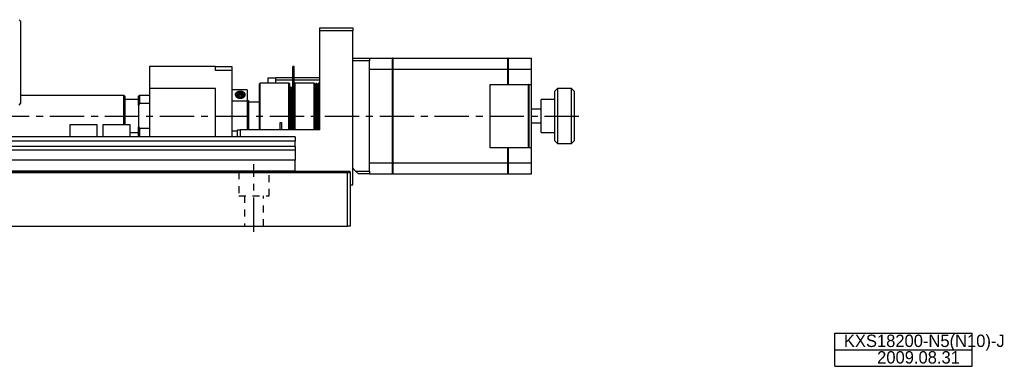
# Model space of a CAD drawing. Extents: x 415 to 1181, y 20 to 546.
# Tile 3 of 6: x 822 to 1181, y 20 to 146. Entities that reach past the tile are written whole.
import ezdxf

# ---------------------------------------------------------------- set-up
doc = ezdxf.new("R2010")
doc.units = 0
doc.header["$LTSCALE"] = 10
doc.linetypes.add('CENTER', pattern=[2, 1.25, -0.25, 0.25, -0.25])
doc.linetypes.add('DOT', pattern=[0.5, 0.25, -0.25])
doc.layers.add('1', color=7, linetype='CONTINUOUS')
doc.styles.get("Standard").update_dxf_attribs({"font": 'FGP教科書体NT-M'})

# ---------------------------------------------------------------- blocks, each defined once
blk = doc.blocks.new('AID1')
at = {"layer": '1', "color": 7, "linetype": 'CONTINUOUS'}
for p, q in [((1119, 32), (1169, 32)), ((1119, 20), (1119, 32)), ((1169, 20), (1169, 32)), ((1119, 20), (1169, 20))]:
    blk.add_line(p, q, dxfattribs=at)
at = {"layer": '1', "color": 9, "linetype": 'CONTINUOUS'}
blk.add_line((1119, 26), (1169, 26), dxfattribs=at)

msp = doc.modelspace()

# ---------------------------------------------------------------- linework, layer by layer
at = {"layer": '1', "color": 7, "linetype": 'CONTINUOUS'}
for p, q in [((822.645936, 145.442429), (822.145936, 145.942429)), ((822.645936, 145.442429), (822.645936, 115.442429)), ((931.645936, 142.942429), (943.645936, 142.942429)), ((931.645936, 141.942429), (931.645936, 142.942429)), ((931.645936, 105.942429), (931.645936, 141.942429)), ((943.645936, 141.942429), (931.645936, 141.942429)), ((943.645936, 142.942429), (943.645936, 141.942429)), ((943.645936, 130.942429), (943.645936, 141.942429)), ((943.645936, 131.942429), (949.645936, 131.942429)), ((949.645936, 130.942429), (943.645936, 130.942429)), ((943.645936, 91.942429), (943.645936, 130.942429)), ((943.645936, 91.942429), (943.645936, 130.942429)), ((949.645936, 131.942429), (958.095936, 131.942429)), ((949.645936, 131.942429), (949.645936, 130.942429)), ((949.645936, 90.942429), (949.645936, 130.942429)), ((958.095936, 127.912991), (958.095936, 131.942429)), ((958.145936, 131.932429), (958.095936, 131.932429)), ((958.145936, 131.942429), (958.145936, 127.912991)), ((958.145936, 131.942429), (1000.095936, 131.942429)), ((1000.095936, 127.912991), (1000.095936, 131.942429)), ((1000.145936, 131.932429), (1000.095936, 131.932429)), ((1000.145936, 131.942429), (1008.645936, 131.942429)), ((1000.145936, 131.942429), (1000.145936, 127.912991)), ((1008.645936, 127.912991), (1008.645936, 131.942429)), ((893.645936, 128.942429), (869.645936, 128.942429)), ((869.645936, 128.942429), (869.645936, 120.942429)), ((893.645936, 128.942429), (899.645936, 128.942429)), ((893.645936, 127.528215), (893.645936, 128.942429)), ((899.645936, 127.528215), (893.645936, 127.528215)), ((899.645936, 128.942429), (899.645936, 127.528215)), ((899.645936, 127.528215), (899.645936, 103.442429)), ((922.245936, 128.942429), (921.745936, 128.942429)), ((921.745936, 105.942429), (921.745936, 128.942429)), ((922.245936, 105.942429), (922.245936, 128.942429)), ((949.645936, 127.912991), (958.095936, 127.912991)), ((958.095936, 93.971866), (958.095936, 127.912991)), ((958.145936, 127.909455), (958.095936, 127.909455)), ((958.145936, 127.912991), (1000.095936, 127.912991)), ((958.145936, 127.912991), (958.145936, 93.971866)), ((1000.095936, 122.442429), (1000.095936, 127.912991)), ((1000.145936, 127.909455), (1000.095936, 127.909455)), ((1000.145936, 127.912991), (1008.645936, 127.912991)), ((1000.145936, 127.912991), (1000.145936, 122.442429)), ((1008.645936, 122.442429), (1008.645936, 127.912991)), ((909.945936, 122.942429), (909.645936, 122.642429)), ((909.645936, 105.942429), (909.645936, 122.642429)), ((920.345936, 122.942429), (909.945936, 122.942429)), ((909.945936, 105.942429), (909.945936, 122.942429)), ((912.645936, 124.692429), (912.645936, 122.942429)), ((915.645936, 124.692429), (912.645936, 124.692429)), ((915.645936, 124.942429), (921.745936, 124.942429)), ((915.645936, 123.942429), (915.645936, 124.942429)), ((921.745936, 123.942429), (915.645936, 123.942429)), ((915.645936, 122.942429), (915.645936, 123.942429)), ((920.645936, 122.642429), (920.345936, 122.942429)), ((920.345936, 105.942429), (920.345936, 122.942429)), ((920.645936, 105.942429), (920.645936, 122.642429)), ((922.245936, 124.942429), (931.645936, 124.942429)), ((931.645936, 123.942429), (922.245936, 123.942429)), ((922.545936, 122.942429), (922.245936, 122.642429)), ((922.545936, 122.942429), (922.545936, 105.942429)), ((929.445936, 122.942429), (922.545936, 122.942429)), ((929.445936, 122.942429), (929.445936, 105.942429)), ((929.745936, 122.642429), (929.445936, 122.942429)), ((929.745936, 122.642429), (929.745936, 105.942429)), ((930.112603, 122.442429), (929.745936, 122.442429)), ((930.112603, 122.730718), (930.112603, 122.610831)), ((930.47927, 122.730718), (930.112603, 122.730718)), ((930.112603, 122.610831), (930.112603, 111.465263)), ((930.47927, 122.610831), (930.47927, 122.730718)), ((930.47927, 111.465263), (930.47927, 122.610831)), ((930.845936, 122.442429), (930.47927, 122.442429)), ((931.145936, 122.942429), (930.845936, 122.642429)), ((930.845936, 122.642429), (930.845936, 105.942429)), ((931.145936, 122.942429), (931.145936, 105.942429)), ((931.645936, 122.942429), (931.145936, 122.942429)), ((993.645936, 122.442429), (1000.095936, 122.442429)), ((993.645936, 121.391278), (993.645936, 122.442429)), ((1000.095936, 122.442429), (1000.145936, 122.442429)), ((1000.145936, 122.442429), (1007.595936, 122.442429)), ((1007.595936, 121.391278), (1007.595936, 122.442429)), ((1007.645936, 122.392429), (1007.595936, 122.392429)), ((1007.645936, 122.442429), (1008.645936, 122.442429)), ((1007.645936, 122.442429), (1007.645936, 121.391278)), ((1008.645936, 121.391278), (1008.645936, 122.442429)), ((860.345936, 118.442429), (822.645936, 118.442429)), ((860.345936, 107.742429), (860.345936, 118.442429)), ((860.645936, 118.142429), (860.345936, 118.442429)), ((865.945936, 118.442429), (865.645936, 118.142429)), ((865.945936, 118.442429), (865.945936, 115.442429)), ((869.645936, 118.442429), (865.945936, 118.442429)), ((869.645936, 120.942429), (869.645936, 103.442429)), ((893.645936, 120.942429), (869.645936, 120.942429)), ((893.645936, 103.442429), (893.645936, 120.942429)), ((905.145936, 120.442429), (899.645936, 120.442429)), ((901.895936, 118.743947), (902.645936, 119.050133)), ((901.895936, 118.131574), (901.895936, 118.743947)), ((902.645936, 118.555158), (901.895936, 118.248972)), ((902.645936, 119.050133), (903.395936, 118.743947)), ((902.645936, 119.050133), (902.645936, 118.555158)), ((903.395936, 118.248972), (902.645936, 118.555158)), ((903.395936, 118.743947), (903.395936, 118.131574)), ((905.145936, 120.442429), (905.145936, 116.487697)), ((920.645936, 121.442429), (921.745936, 121.442429)), ((921.012603, 119.80639), (920.645936, 119.80639)), ((921.012603, 120.893833), (921.012603, 119.562935)), ((921.37927, 120.893833), (921.012603, 120.893833)), ((921.012603, 119.562935), (921.012603, 118.823535)), ((921.012603, 118.823535), (921.012603, 105.942429)), ((921.37927, 119.562935), (921.37927, 120.893833)), ((921.745936, 119.80639), (921.37927, 119.80639)), ((921.37927, 118.823535), (921.37927, 119.562935)), ((921.37927, 105.942429), (921.37927, 118.823535)), ((993.645936, 120.895005), (993.645936, 121.391278)), ((993.645936, 100.989852), (993.645936, 120.895005)), ((1007.595936, 120.895005), (1007.595936, 121.391278)), ((1007.595936, 100.989852), (1007.595936, 120.895005)), ((1007.645936, 121.391278), (1007.645936, 120.895005)), ((1007.645936, 120.895005), (1007.645936, 100.989852)), ((1008.645936, 120.895005), (1008.645936, 121.391278)), ((1008.645936, 100.989852), (1008.645936, 120.895005)), ((1018.145936, 120.942429), (1017.145936, 119.942429)), ((1017.145936, 101.942429), (1017.145936, 119.942429)), ((1018.145936, 120.942429), (1018.145936, 100.942429)), ((1023.145936, 120.942429), (1018.145936, 120.942429)), ((1023.145936, 110.851863), (1023.145936, 120.942429)), ((1024.145936, 119.942429), (1023.145936, 120.942429)), ((1024.145936, 119.942429), (1024.145936, 110.860919)), ((822.145936, 114.942429), (822.645936, 115.442429)), ((860.645936, 118.142429), (860.645936, 107.742429)), ((865.645936, 116.942429), (860.645936, 116.942429)), ((865.645936, 114.922378), (865.645936, 118.142429)), ((865.945936, 115.442429), (865.645936, 114.922378)), ((865.645936, 114.922378), (865.645936, 110.942429)), ((869.645936, 115.442429), (865.945936, 115.442429)), ((899.645936, 116.487697), (905.145936, 116.487697)), ((902.645936, 117.825388), (901.895936, 118.131574)), ((903.395936, 118.131574), (902.645936, 117.825388)), ((905.645936, 116.442429), (905.145936, 116.942429)), ((905.145936, 116.487697), (905.145936, 105.942429)), ((905.645936, 116.442429), (905.645936, 105.942429)), ((909.645936, 115.942429), (905.645936, 115.942429)), ((920.645936, 114.80639), (921.012603, 114.80639)), ((921.37927, 114.80639), (921.745936, 114.80639)), ((929.745936, 117.442429), (930.112603, 117.442429)), ((930.47927, 117.442429), (930.845936, 117.442429)), ((1012.145936, 104.942429), (1012.145936, 116.942429)), ((1017.145936, 116.942429), (1012.145936, 116.942429)), ((921.012603, 114.442429), (920.645936, 114.442429)), ((921.745936, 114.442429), (921.37927, 114.442429)), ((930.112603, 113.442429), (929.745936, 113.442429)), ((930.112603, 111.465263), (930.112603, 110.419594)), ((930.845936, 113.442429), (930.47927, 113.442429)), ((930.47927, 110.419594), (930.47927, 111.465263)), ((1012.145936, 113.442429), (1008.645936, 113.442429)), ((850.645936, 107.742429), (840.645936, 107.742429)), ((840.645936, 107.742429), (840.645936, 103.442429)), ((850.645936, 103.442429), (850.645936, 107.742429)), ((862.645936, 107.742429), (852.645936, 107.742429)), ((852.645936, 107.742429), (852.645936, 103.442429)), ((862.645936, 103.442429), (862.645936, 107.742429)), ((865.645936, 110.942429), (865.645936, 106.962479)), ((917.145936, 108.581492), (917.645936, 108.581492)), ((917.145936, 105.942429), (917.145936, 108.581492)), ((917.645936, 108.581492), (917.645936, 105.942429)), ((929.745936, 108.442429), (930.112603, 108.442429)), ((929.745936, 108.442429), (930.112603, 108.442429)), ((930.112603, 110.419594), (930.112603, 105.942429)), ((930.47927, 105.942429), (930.47927, 110.419594)), ((930.47927, 108.442429), (930.845936, 108.442429)), ((930.47927, 108.442429), (930.845936, 108.442429)), ((1008.645936, 108.442429), (1012.145936, 108.442429)), ((1023.145936, 100.942429), (1023.145936, 110.851863)), ((1024.145936, 110.860919), (1024.145936, 101.942429)), ((862.645936, 104.942429), (865.645936, 104.942429)), ((865.645936, 103.742429), (865.645936, 106.962479)), ((865.645936, 106.962479), (865.945936, 106.442429)), ((865.945936, 106.442429), (865.945936, 103.442429)), ((869.645936, 106.442429), (865.945936, 106.442429)), ((901.645936, 105.39716), (899.645936, 105.39716)), ((901.645936, 103.442429), (901.645936, 105.942429)), ((901.645936, 105.942429), (902.645936, 105.942429)), ((902.645936, 105.942429), (902.645936, 103.442429)), ((931.645936, 105.942429), (902.645936, 105.942429)), ((921.012603, 107.078468), (920.645936, 107.078468)), ((921.745936, 107.078468), (921.37927, 107.078468)), ((1012.145936, 104.942429), (1017.145936, 104.942429)), ((922.645936, 103.442429), (811.145936, 103.442429)), ((922.645936, 101.79771), (811.145936, 101.79771)), ((865.645936, 103.742429), (865.945936, 103.442429)), ((922.645936, 103.442429), (922.645936, 101.79771)), ((922.645936, 99.858147), (922.645936, 101.79771)), ((993.645936, 100.493579), (993.645936, 100.989852)), ((993.645936, 99.442429), (993.645936, 100.493579)), ((1007.595936, 100.493579), (1007.595936, 100.989852)), ((1007.595936, 99.442429), (1007.595936, 100.493579)), ((1007.645936, 100.989852), (1007.645936, 100.493579)), ((1007.645936, 100.493579), (1007.645936, 99.442429)), ((1008.645936, 100.493579), (1008.645936, 100.989852)), ((1008.645936, 99.442429), (1008.645936, 100.493579)), ((1017.145936, 101.942429), (1018.145936, 100.942429)), ((1018.145936, 100.942429), (1023.145936, 100.942429)), ((1023.145936, 100.942429), (1024.145936, 101.942429)), ((922.645936, 99.858147), (811.145936, 99.858147)), ((922.645936, 98.508276), (811.145936, 98.508276)), ((922.645936, 99.858147), (922.645936, 98.508276)), ((922.645936, 98.508276), (922.645936, 94.942429)), ((1000.095936, 99.442429), (993.645936, 99.442429)), ((1000.095936, 99.442429), (1000.145936, 99.442429)), ((1000.095936, 93.971866), (1000.095936, 99.442429)), ((1007.595936, 99.442429), (1000.145936, 99.442429)), ((1000.145936, 99.442429), (1000.145936, 93.971866)), ((1007.645936, 99.492429), (1007.595936, 99.492429)), ((1008.645936, 99.442429), (1007.645936, 99.442429)), ((1008.645936, 93.971866), (1008.645936, 99.442429)), ((922.645936, 94.942429), (811.145936, 94.942429)), ((922.645936, 90.942429), (922.645936, 94.942429)), ((949.645936, 93.971866), (958.095936, 93.971866)), ((958.145936, 93.975402), (958.095936, 93.975402)), ((958.095936, 89.942429), (958.095936, 93.971866)), ((958.145936, 93.971866), (1000.095936, 93.971866)), ((958.145936, 93.971866), (958.145936, 89.942429)), ((1000.145936, 93.975402), (1000.095936, 93.975402)), ((1000.095936, 89.942429), (1000.095936, 93.971866)), ((1000.145936, 93.971866), (1008.645936, 93.971866)), ((1000.145936, 93.971866), (1000.145936, 89.942429)), ((1008.645936, 89.942429), (1008.645936, 93.971866)), ((523.645936, 90.442429), (941.645936, 90.442429)), ((922.645936, 90.942429), (542.645936, 90.942429)), ((542.645936, 90.942429), (922.645936, 90.942429)), ((922.645936, 90.942429), (942.645936, 90.942429)), ((941.645936, 70.942429), (941.645936, 90.442429)), ((941.645936, 90.442429), (942.645936, 90.442429)), ((942.645936, 90.442429), (942.645936, 90.942429)), ((942.645936, 90.442429), (942.645936, 70.942429)), ((943.645936, 91.942429), (944.645936, 90.942429)), ((943.645936, 85.942429), (943.645936, 91.942429)), ((944.645936, 90.942429), (949.645936, 90.942429)), ((944.645936, 90.942429), (945.645936, 89.942429)), ((949.645936, 89.942429), (945.645936, 89.942429)), ((949.645936, 90.942429), (949.645936, 89.942429)), ((949.645936, 89.942429), (958.095936, 89.942429)), ((958.145936, 89.952429), (958.095936, 89.952429)), ((958.145936, 89.942429), (1000.095936, 89.942429)), ((1000.145936, 89.952429), (1000.095936, 89.952429)), ((1000.145936, 89.942429), (1008.645936, 89.942429)), ((942.645936, 85.942429), (943.645936, 85.942429)), ((523.645936, 70.942429), (941.645936, 70.942429)), ((942.645936, 70.942429), (941.645936, 70.942429))]:
    msp.add_line(p, q, dxfattribs=at)
at = {"layer": '1', "color": 4, "linetype": 'CENTER'}
for p, q in [((513.395936, 110.942429), (1028.395936, 110.942429)), ((907.645936, 68.842429), (907.645936, 93.442429))]:
    msp.add_line(p, q, dxfattribs=at)
at = {"layer": '1', "color": 4, "linetype": 'DOT'}
for p, q in [((902.145936, 90.442429), (902.145936, 81.942429)), ((913.145936, 81.942429), (913.145936, 90.442429)), ((902.145936, 81.942429), (913.145936, 81.942429)), ((904.145936, 81.942429), (904.145936, 70.942429)), ((911.145936, 70.942429), (911.145936, 81.942429))]:
    msp.add_line(p, q, dxfattribs=at)
at = {"layer": '1', "color": 7, "linetype": 'CONTINUOUS', "const_width": 1}
for points in [[(901.145936, 118.720603), (901.157471, 118.850748), (901.192754, 118.979057), (901.251184, 119.101094), (901.330079, 119.213095, -0.342669), (903.825952, 119.3478), (903.933885, 119.24525), (904.021059, 119.132742), (904.085026, 119.014031), (904.127429, 118.884903), (904.144846, 118.760906), (904.145936, 118.720603)], [(902.645936, 117.587286, -0.237292), (901.315606, 118.215155), (901.238927, 118.344277), (901.183784, 118.480239), (901.15204, 118.624649), (901.145936, 118.720603)], [(904.145936, 118.720603), (904.134402, 118.588241), (904.099118, 118.453258), (904.040688, 118.320515, -0.265631), (902.645936, 117.587286)]]:
    msp.add_lwpolyline(points, format="xyb", dxfattribs=at)
for points in [[(902.645936, 119.348421), (902.517994, 119.344555), (902.390983, 119.332987), (902.265831, 119.313801), (902.14345, 119.287137), (902.02473, 119.253189), (901.910539, 119.212204), (901.801707, 119.164481), (901.699029, 119.110368), (901.603252, 119.05026), (901.515075, 118.984594), (901.43514, 118.913849), (901.364031, 118.838541), (901.302264, 118.759218), (901.250291, 118.676459), (901.20849, 118.590868), (901.177166, 118.503067)], [(902.645936, 119.348421), (902.548968, 119.345836), (902.452549, 119.338095), (902.357229, 119.325243), (902.263548, 119.307353), (902.172037, 119.284526), (902.083217, 119.256891), (901.997592, 119.224607), (901.915648, 119.187855), (901.837849, 119.146844), (901.764639, 119.101808), (901.696431, 119.053002), (901.633615, 119.000703), (901.576545, 118.945208), (901.525547, 118.886832), (901.480909, 118.825907), (901.442886, 118.762778), (901.411692, 118.697804), (901.387506, 118.631354), (901.370464, 118.563804), (901.360663, 118.495539), (901.358159, 118.426946), (901.362966, 118.358414), (901.375057, 118.290333), (901.394363, 118.223089), (901.420774, 118.157063), (901.454141, 118.092631), (901.494274, 118.030159), (901.540946, 117.97)], [(904.11485, 118.502576), (904.083572, 118.590417), (904.041809, 118.676051), (903.989864, 118.758853), (903.928118, 118.838219), (903.85702, 118.913571), (903.777088, 118.984357), (903.688907, 119.050064), (903.593118, 119.11021), (903.490422, 119.164357), (903.381565, 119.212112), (903.267344, 119.253124), (903.14859, 119.287095), (903.02617, 119.313778), (902.900977, 119.332977), (902.773923, 119.344553), (902.645936, 119.348421)], [(903.751083, 117.970185), (903.79773, 118.030344), (903.837839, 118.092816), (903.871182, 118.157246), (903.897571, 118.223268), (903.916856, 118.290508), (903.928927, 118.358583), (903.933716, 118.427107), (903.931196, 118.495693), (903.92138, 118.563949), (903.904325, 118.631489), (903.880128, 118.697929), (903.848925, 118.762893), (903.810894, 118.826011), (903.766251, 118.886926), (903.715249, 118.945291), (903.658177, 119.000776), (903.59536, 119.053064), (903.527154, 119.101861), (903.453947, 119.146888), (903.376153, 119.18789), (903.294215, 119.224634), (903.208596, 119.256912), (903.119785, 119.28454), (903.028283, 119.307362), (902.934612, 119.325249), (902.839302, 119.338097), (902.742894, 119.345836), (902.645936, 119.348421)]]:
    msp.add_lwpolyline(points, dxfattribs=at)
at = {"layer": '1', "color": 7, "linetype": 'CONTINUOUS'}
for radius, start, end in [(3, 40.926063, 50.70352), (2.75, 42.672278, 46.297886)]:
    msp.add_arc((918.745936, 117.942429), radius, start, end, dxfattribs=at)

# ---------------------------------------------------------------- block references
at = {"layer": '1'}
msp.add_blockref('AID1', (0, 0), dxfattribs=at)

# ---------------------------------------------------------------- texts
at = {"layer": '1', "color": 7}
for s, p in [('KXS18200-N5(N10)-J', (1122.325, 27)), ('2009.08.31', (1134.43125, 20.996875))]:
    msp.add_text(s, height=4.5, dxfattribs=at).set_placement(p)

doc.saveas('drawing.dxf')
